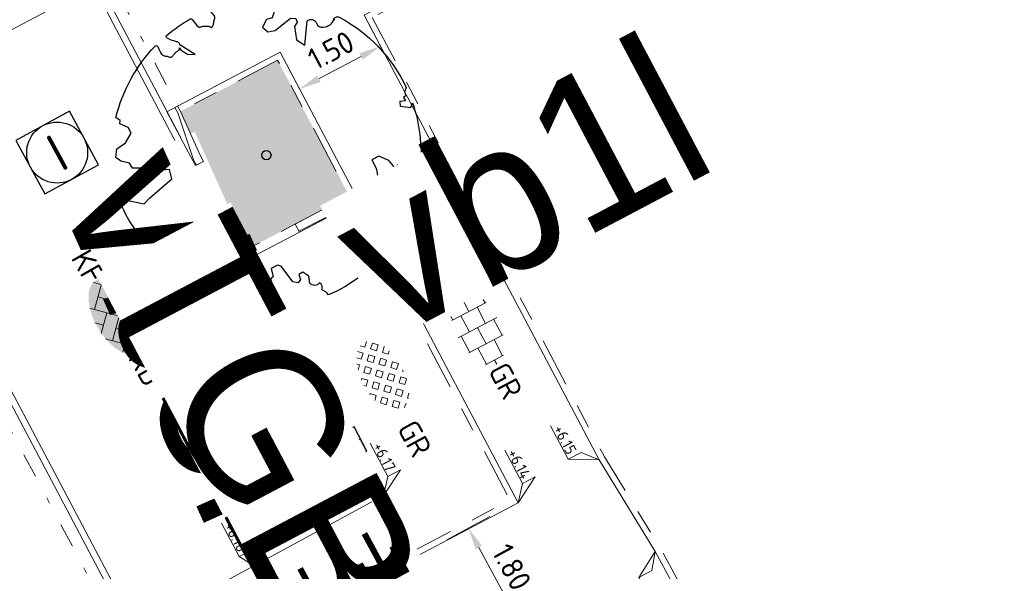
# Model space of a CAD drawing. Header units: metres. Extents: x 155090 to 155676, y 461362 to 461889.
# Tile 58 of 98: x 155329 to 155345, y 461538 to 461547. Entities that reach past the tile are written whole.
import ezdxf
from ezdxf.enums import TextEntityAlignment as Align

# ---------------------------------------------------------------- set-up
doc = ezdxf.new("R2018")
doc.units = ezdxf.units.M
for name, pattern in [('DASHDOT', [1, 0.5, -0.25, 0, -0.25]), ('VH-GELEIDEBAND', [6, 2, -2, 0, -2]), ('VH-OPSLUITBAND-SO', [10, 4, -2, 2, -2]), ('VH-TROTTOIRBAND_130-150', [15, 5, -2, 2, -2, 2, -2]), ('ZZ-CENTER-SO', [8, 5, -1, 1, -1])]:
    doc.linetypes.add(name, pattern=pattern)
doc.layers.get('0').update_dxf_attribs({"lineweight": 18})
doc.layers.get('Defpoints').update_dxf_attribs({"lineweight": 18})
for name, color, linetype, lineweight in [('B-WE-VH-VERHARDING_HALFVERHARDING_GRASBETONSTEEN-S-200', 130, 'Continuous', 18), ('N-WE-GR-BOOM-S', 90, 'Continuous', 25), ('N-WE-RI-OVERIG_RIOOLPUT_INSPECTIE-S-200', 10, 'Continuous', 25), ('N-WE-VH-KANTOPSLUITING-T18', 10, 'Continuous', 18), ('N-WE-VH-KANTOPSLUITING_GELEIDEBAND_50 200-G', 20, 'VH-GELEIDEBAND', 18), ('N-WE-VH-KANTOPSLUITING_OPSLUITBAND_100X200-G', 150, 'VH-OPSLUITBAND-SO', 18), ('N-WE-VH-KANTOPSLUITING_TROTTOIRBAND_130 150X250-G', 210, 'VH-TROTTOIRBAND_130-150', 18), ('N-WE-VH-KANTOPSLUITING_VERLOOPBAND-S', 7, 'Continuous', 18), ('N-WE-VH-KANTOPSLUITING_VOORKANT_BAND-G', 50, 'Continuous', 18), ('N-WE-VH-KANTVERHARDING_STREKLAAG-G', 60, 'Continuous', 18), ('N-WE-VH-VERHARDING_SBS-KF-KLEUR-KV-S', 7, 'Continuous', 18), ('N-WE-VH-VERHARDING_TEGEL-KLEUR-DUN-S', 7, 'Continuous', 18), ('N-WE-VW-MARKERING_SYMBOOL_PLATEAU-S', 7, 'Continuous', 18), ('X-XX-AL-HOOGTELABEL-S', 7, 'Continuous', 18), ('X-XX-AL-M', 7, 'Continuous', 18), ('X-XX-AL-VERWIJZING-DWP-S', 7, 'Continuous', 18)]:
    doc.layers.add(name, color=color, linetype=linetype, lineweight=lineweight)
doc.layers.add('N-WE-GR-Groen-A-200', color=7, linetype='Continuous', lineweight=18, true_color=0x52a500)
doc.layers.add('N-WE-RI-HWA_KOLK-S-200', color=150, linetype='Continuous', lineweight=25, true_color=0x007fff)
doc.styles.add('NLCS-ISO', font='NLCS-ISO.ttf')
doc.styles.add('NLCS-ISO-M200-T18', font='NLCS-ISO.ttf', dxfattribs={"height": 0.36})
doc.dimstyles.new('NLCS-M200-T18-PIJL_L2_H1', dxfattribs={"dimscale": 0.2, "dimtxt": 2.5, "dimasz": 1.8, "dimexe": 2, "dimexo": 2, "dimgap": 0.7, "dimtad": 1, "dimzin": 0, "dimdsep": 46, "dimtxsty": 'NLCS-ISO-M200-T18', "dimcen": 0, "dimdle": 2, "dimclrd": 256, "dimclre": 256, "dimclrt": 10, "dimadec": 1, "dimazin": 0, "dimtfac": 1, "dimtdec": 3, "dimtofl": 0, "dimtmove": 0, "dimatfit": 3, "dimfxl": 2, "dimfxlon": 1, "dimtfillclr": 256, "dimtolj": 1, "dimtzin": 0, "dimlwd": -1, "dimlwe": -1, "dimarcsym": 0})
doc.dimstyles.new('NLCS-M200-T18-PIJL_L2_H2', dxfattribs={"dimscale": 0.2, "dimtxt": 0.36, "dimasz": 1.8, "dimexe": 2, "dimexo": 2, "dimgap": 0.7, "dimtad": 1, "dimzin": 0, "dimdsep": 46, "dimtxsty": 'NLCS-ISO-M200-T18', "dimcen": 0, "dimdle": 2, "dimclrd": 256, "dimclre": 256, "dimclrt": 10, "dimazin": 0, "dimtfac": 1, "dimtofl": 0, "dimtmove": 0, "dimatfit": 3, "dimfxl": 2, "dimfxlon": 1, "dimtfill": 1, "dimtfillclr": 256, "dimtolj": 1, "dimtzin": 0, "dimlwd": -1, "dimlwe": -1, "dimarcsym": 0})

# ---------------------------------------------------------------- blocks, each defined once
blk = doc.blocks.new('*U46')
at = {"lineweight": 9}
for p, q in [((0, -1.784), (0, 1.784)), ((-3, -0.835), (-3, 0.835)), ((-1.837, 1.5), (-1.5, 1.5)), ((-1.5, -1.6), (-1.5, 1.6)), ((0, 1.5), (1.5, 1.5)), ((1.5, -1.6), (1.5, 1.6)), ((3, -0.835), (3, 0.835)), ((-3.08, 0.75), (-3, 0.75)), ((-3, 0), (-1.5, 0)), ((-1.5, 0.75), (0, 0.75)), ((0, 0), (1.5, 0)), ((1.5, 0.75), (3, 0.75)), ((3, 0), (3.395, 0)), ((-3.08, -0.75), (-3, -0.75)), ((-1.5, -0.75), (0, -0.75)), ((1.5, -0.75), (3, -0.75)), ((-1.837, -1.5), (-1.5, -1.5)), ((0, -1.5), (1.5, -1.5))]:
    blk.add_line(p, q, dxfattribs=at)
at = {"style": 'NLCS-ISO'}
blk.add_attdef('FORMAAT', text='', height=1.8, dxfattribs=at).set_placement((-3.18, 0), align=Align.MIDDLE_RIGHT)
blk.add_attdef('KLEUR', text='', height=1.8, dxfattribs=at).set_placement((3.495, 0), align=Align.MIDDLE_LEFT)
blk = doc.blocks.new('*D89')
at = {"layer": 'Defpoints', "color": 0, "transparency": 16777216}
for p in [(155335.64, 461538.389), (155337.292, 461537.239), (155336.498, 461536.808)]:
    blk.add_point(p, dxfattribs=at)
at = {"layer": 'X-XX-AL-M', "transparency": 16777216}
for p, q in [((155336.083, 461538.629), (155336.786, 461539.01)), ((155336.606, 461538.503), (155337.12, 461537.555)), ((155336.94, 461537.048), (155337.644, 461537.429))]:
    blk.add_line(p, q, dxfattribs=at)
for points in [[(155336.659, 461538.532), (155336.553, 461538.475), (155336.434, 461538.82)], [(155337.173, 461537.584), (155337.068, 461537.526), (155337.292, 461537.239)]]:
    blk.add_solid(points, dxfattribs=at)
at = {"layer": 'X-XX-AL-M', "color": 10, "transparency": 16777216, "insert": (155337.144, 461538.182), "char_height": 0.36, "attachment_point": 5, "rotation": 298.4883, "style": 'NLCS-ISO-M200-T18', "bg_fill": 3, "box_fill_scale": 1.1, "bg_fill_color": 256, "bg_fill_true_color": 13158600, "bg_fill_transparency": 0}
blk.add_mtext('\\A1;1.80', dxfattribs=at)
blk = doc.blocks.new('*D90')
at = {"layer": 'Defpoints', "color": 0, "transparency": 16777216}
for p in [(155334.993, 461546.728), (155335.112, 461546.501), (155333.786, 461545.8)]:
    blk.add_point(p, dxfattribs=at)
at = {"layer": 'X-XX-AL-M', "transparency": 16777216}
for p, q in [((155334.993, 461546.728), (155334.806, 461547.082)), ((155333.984, 461546.196), (155334.674, 461546.56)), ((155333.666, 461546.027), (155333.479, 461546.381))]:
    blk.add_line(p, q, dxfattribs=at)
for points in [[(155334.646, 461546.613), (155334.702, 461546.507), (155334.993, 461546.728)], [(155333.956, 461546.249), (155334.012, 461546.142), (155333.666, 461546.027)]]:
    blk.add_solid(points, dxfattribs=at)
at = {"layer": 'X-XX-AL-M', "color": 10, "transparency": 16777216, "insert": (155334.18, 461546.661), "char_height": 0.36, "attachment_point": 5, "rotation": 27.8372, "style": 'NLCS-ISO-M200-T18', "bg_fill": 3, "box_fill_scale": 1.1, "bg_fill_color": 256, "bg_fill_true_color": 13158600, "bg_fill_transparency": 0}
blk.add_mtext('\\A1;1.50', dxfattribs=at)
blk = doc.blocks.new('*U187')
at = {"linetype": 'Continuous', "lineweight": 0}
blk.add_lwpolyline([(0, 0.2), (0.1, 0.2), (0.9, 0.15), (1, 0.15), (1, 0), (0, 0)], close=True, dxfattribs=at)
blk.add_lwpolyline([(1, 0.02), (0.9, 0.02), (0.1, 0.15), (0, 0.15)], dxfattribs=at)
blk = doc.blocks.new('*U188')
at = {"lineweight": 30, "flags": 106}
blk.add_attdef('OB', text='', height=0.36, dxfattribs=at).set_placement((0, 0.1), align=Align.BOTTOM_CENTER)
blk = doc.blocks.new('*U135')
blk.add_line((0, 20), (1000, 0))
blk.add_lwpolyline([(0, 0), (1000, 0), (1000, 150), (0, 150)], close=True)
blk = doc.blocks.new('*U136')
at = {"lineweight": 30, "flags": 106}
blk.add_attdef('OB', text='', height=0.36, dxfattribs=at).set_placement((0, 0.1), align=Align.BOTTOM_CENTER)
blk = doc.blocks.new('*U50')
at = {"lineweight": 30, "flags": 106}
blk.add_attdef('OB', text='', height=0.36, dxfattribs=at).set_placement((0, 0.1), align=Align.BOTTOM_CENTER)
blk = doc.blocks.new('*U209')
blk.add_lwpolyline([(0, 0), (1000, 0), (1000, 200), (0, 200)], close=True)
blk.add_lwpolyline([(900, 0), (100, 150), (0, 150)])
blk = doc.blocks.new('*U247')
for p, q in [((-0.946, -1.75), (-0.246, 0)), ((-0.246, 0), (0.454, -1.75)), ((26.855, -1.75), (27.555, 0)), ((27.555, 0), (28.255, -1.75)), ((0.454, -1.75), (-0.946, -1.75)), ((-0.246, -4.9), (-0.246, -1.75)), ((28.255, -1.75), (26.855, -1.75)), ((27.555, -4.9), (27.555, -1.75))]:
    blk.add_line(p, q)
at = {"linetype": 'ZZ-CENTER-SO', "ltscale": 0.5, "flags": 128}
blk.add_lwpolyline([(-0.946, 0), (28.29, 0)], dxfattribs=at)
at = {"color": 50, "lineweight": 35, "style": 'NLCS-ISO'}
for tag, p in [('DWP1', (-0.246, -5.338)), ('DWP2', (27.555, -5.338))]:
    blk.add_attdef(tag, text='', height=1.75, dxfattribs=at).set_placement(p, align=Align.TOP_CENTER)
blk = doc.blocks.new('*U358')
at = {"lineweight": 18}
for p, q in [((2.46, 0.99), (0, 0)), ((0, 0), (2.46, -1.41)), ((2.46, -1.41), (2.46, 0.99)), ((8.66, -1.41), (2.46, -1.41))]:
    blk.add_line(p, q, dxfattribs=at)
at = {"lineweight": 18, "style": 'NLCS-ISO'}
blk.add_attdef('...', text='', height=1.8, dxfattribs=at).set_placement((5.56, -1.83), align=Align.BOTTOM_CENTER)
blk = doc.blocks.new('*U15')
at = {"lineweight": 18}
for p, q in [((2.46, 4.47), (0, 0)), ((2.46, 2.07), (2.46, 4.47)), ((0, 0), (2.46, 2.07)), ((8.66, 2.07), (2.46, 2.07))]:
    blk.add_line(p, q, dxfattribs=at)
at = {"lineweight": 18, "style": 'NLCS-ISO'}
blk.add_attdef('...', text='', height=1.8, dxfattribs=at).set_placement((5.56, 1.65), align=Align.BOTTOM_CENTER)
blk = doc.blocks.new('*U334')
at = {"lineweight": 18}
for p, q in [((2.46, -2.01), (0, 0)), ((0, 0), (2.46, -4.41)), ((2.46, -4.41), (2.46, -2.01)), ((8.66, -4.41), (2.46, -4.41))]:
    blk.add_line(p, q, dxfattribs=at)
at = {"lineweight": 18, "style": 'NLCS-ISO'}
blk.add_attdef('...', text='', height=1.8, dxfattribs=at).set_placement((5.56, -4.83), align=Align.BOTTOM_CENTER)
blk = doc.blocks.new('*U343')
at = {"lineweight": 18}
for p, q in [((-2.46, -2.01), (0, 0)), ((0, 0), (-2.46, -4.41)), ((-2.46, -4.41), (-2.46, -2.01)), ((-8.66, -4.41), (-2.46, -4.41))]:
    blk.add_line(p, q, dxfattribs=at)
at = {"lineweight": 18, "style": 'NLCS-ISO'}
blk.add_attdef('...', text='', height=1.8, dxfattribs=at).set_placement((-5.56, -4.83), align=Align.BOTTOM_CENTER)
blk = doc.blocks.new('SRI-KOLK_RWS-SO')
h = blk.add_hatch(color=256)
h.dxf.hatch_style = 1
h.paths.add_polyline_path([(0, 0), (1.125, 0), (1.125, 1.5), (0, 1.5)])
blk.add_line((0, 0), (0, 1.5))
blk.add_lwpolyline([(-1.125, 0), (1.125, 0), (1.125, 1.5), (-1.125, 1.5)], close=True)
blk = doc.blocks.new('SVH-GRASBETONSTEEN_02_KL-SO')
for p, q in [((-0.77, 1.29), (-0.415, 1.646)), ((-0.059, 1.29), (-0.415, 1.646)), ((0.297, 1.646), (0.223, 1.72)), ((0.297, 1.646), (0.362, 1.711)), ((0.653, 1.29), (0.989, 1.626)), ((1.364, 1.29), (1.038, 1.616)), ((-2.905, 0.579), (-2.549, 0.935)), ((-2.193, 0.579), (-2.549, 0.935)), ((-2.193, 1.29), (-2.164, 1.32)), ((-1.838, 0.935), (-2.193, 1.29)), ((-1.838, 0.935), (-1.482, 1.29)), ((-1.482, 1.29), (-1.691, 1.5)), ((-1.482, 0.579), (-1.126, 0.935)), ((-0.77, 0.579), (-1.126, 0.935)), ((-0.415, 0.935), (-0.77, 1.29)), ((-0.415, 0.935), (-0.059, 1.29)), ((-0.059, 0.579), (0.297, 0.935)), ((0.653, 0.579), (0.297, 0.935)), ((1.008, 0.935), (0.653, 1.29)), ((1.008, 0.935), (1.364, 1.29)), ((1.364, 0.579), (1.72, 0.935)), ((2.076, 0.579), (1.72, 0.935)), ((2.432, 0.935), (2.128, 1.239)), ((2.432, 0.935), (2.499, 1.002)), ((-2.905, -0.133), (-3.256, 0.218)), ((-2.549, 0.223), (-2.905, 0.579)), ((-2.549, 0.223), (-2.193, 0.579)), ((-2.193, -0.133), (-1.838, 0.223)), ((-1.482, -0.133), (-1.838, 0.223)), ((-1.126, 0.223), (-1.482, 0.579)), ((-1.126, 0.223), (-0.77, 0.579)), ((-0.77, -0.133), (-0.415, 0.223)), ((-0.059, -0.133), (-0.415, 0.223)), ((0.297, 0.223), (-0.059, 0.579)), ((0.297, 0.223), (0.653, 0.579)), ((0.653, -0.133), (1.008, 0.223)), ((1.364, -0.133), (1.008, 0.223)), ((1.72, 0.223), (1.364, 0.579)), ((1.72, 0.223), (2.076, 0.579)), ((2.076, -0.133), (2.432, 0.223)), ((2.787, -0.133), (2.432, 0.223)), ((2.787, 0.579), (2.855, 0.646)), ((3.016, 0.35), (2.787, 0.579)), ((-3.178, -0.406), (-2.905, -0.133)), ((-2.875, -0.814), (-2.549, -0.489)), ((-2.193, -0.844), (-2.549, -0.489)), ((-1.838, -0.489), (-2.193, -0.133)), ((-1.838, -0.489), (-1.482, -0.133)), ((-1.482, -0.844), (-1.126, -0.489)), ((-0.77, -0.844), (-1.126, -0.489)), ((-0.415, -0.489), (-0.77, -0.133)), ((-0.415, -0.489), (-0.059, -0.133)), ((-0.059, -0.844), (0.297, -0.489)), ((0.653, -0.844), (0.297, -0.489)), ((1.008, -0.489), (0.653, -0.133)), ((1.008, -0.489), (1.364, -0.133)), ((1.364, -0.844), (1.72, -0.489)), ((2.076, -0.844), (1.72, -0.489)), ((2.432, -0.489), (2.076, -0.133)), ((2.432, -0.489), (2.787, -0.133)), ((-2.47, -1.121), (-2.193, -0.844)), ((-1.993, -1.355), (-1.838, -1.2)), ((-1.529, -1.509), (-1.838, -1.2)), ((-1.126, -1.2), (-1.482, -0.844)), ((-1.126, -1.2), (-0.77, -0.844)), ((-0.77, -1.556), (-0.415, -1.2)), ((-0.662, -1.665), (-0.77, -1.556)), ((-0.059, -1.556), (-0.415, -1.2)), ((-0.193, -1.69), (-0.059, -1.556)), ((0.297, -1.2), (-0.059, -0.844)), ((0.297, -1.2), (0.653, -0.844)), ((0.653, -1.556), (1.008, -1.2)), ((0.729, -1.632), (0.653, -1.556)), ((1.319, -1.511), (1.008, -1.2)), ((1.72, -1.2), (1.364, -0.844)), ((1.72, -1.2), (2.076, -0.844))]:
    blk.add_line(p, q)
at = {"style": 'NLCS-ISO'}
blk.add_attdef('FORMAAT', text='', height=1.8, dxfattribs=at).set_placement((-4.309, -0.133), align=Align.MIDDLE_RIGHT)
blk.add_attdef('KLEUR', text='', height=1.8, dxfattribs=at).set_placement((4.191, -0.133), align=Align.MIDDLE_LEFT)
at = {"style": 'NLCS-ISO', "flags": 1}
blk.add_attdef('FUNCTIE', text='', height=1.8, dxfattribs=at).set_placement((-0.059, -2.883), align=Align.TOP_CENTER)
blk = doc.blocks.new('*U298')
for points in [[(0, 4.1), (4.403, 4.1)], [(0, 2.05), (4.403, 2.05)], [(0, 0), (4.403, 0)]]:
    blk.add_lwpolyline(points)
for points, const_width in [([(0.45, 3.7), (0.45, 3)], 0.1), ([(1.05, 3.7), (1.05, 3)], 0.1), ([(1.65, 3.7), (1.65, 3)], 0.1), ([(2.25, 3.7), (2.25, 3)], 0.1), ([(2.85, 3.7), (2.85, 3)], 0.1), ([(3.45, 3.7), (3.45, 3)], 0.1), ([(4.05, 3.7), (4.05, 3)], 0.1), ([(0.15, 3.3), (0.15, 3)], 0.1), ([(0.75, 3.3), (0.75, 3)], 0.1), ([(1.35, 3.3), (1.35, 3)], 0.1), ([(1.95, 3.3), (1.95, 3)], 0.1), ([(2.55, 3.3), (2.55, 3)], 0.1), ([(3.15, 3.3), (3.15, 3)], 0.1), ([(3.75, 3.3), (3.75, 3)], 0.1), ([(4.35, 3.3), (4.35, 3)], 0.1), ([(0, 2.9), (4.403, 2.9)], 0.2), ([(0, 1.2), (4.403, 1.2)], 0.2), ([(0.15, 0.8), (0.15, 1.1)], 0.1), ([(0.45, 0.4), (0.45, 1.1)], 0.1), ([(0.75, 0.8), (0.75, 1.1)], 0.1), ([(1.05, 0.4), (1.05, 1.1)], 0.1), ([(1.35, 0.8), (1.35, 1.1)], 0.1), ([(1.65, 0.4), (1.65, 1.1)], 0.1), ([(1.95, 0.8), (1.95, 1.1)], 0.1), ([(2.25, 0.4), (2.25, 1.1)], 0.1), ([(2.55, 0.8), (2.55, 1.1)], 0.1), ([(2.85, 0.4), (2.85, 1.1)], 0.1), ([(3.15, 0.8), (3.15, 1.1)], 0.1), ([(3.45, 0.4), (3.45, 1.1)], 0.1), ([(3.75, 0.8), (3.75, 1.1)], 0.1), ([(4.05, 0.4), (4.05, 1.1)], 0.1), ([(4.35, 0.8), (4.35, 1.1)], 0.1)]:
    blk.add_lwpolyline(points, dxfattribs=dict(const_width=const_width))
blk = doc.blocks.new('SGR-BOOM_05')
blk.add_lwpolyline([(0.433, 4.712), (0.441, 4.722), (0.45, 4.731), (0.457, 4.739), (0.465, 4.746), (0.473, 4.754), (0.48, 4.761), (0.487, 4.77), (0.494, 4.779), (0.501, 4.79), (0.508, 4.802), (0.513, 4.817), (0.516, 4.836), (0.517, 4.858), (0.515, 4.885), (0.509, 4.916), (0.475, 5.034, -0.52938), (0.529, 5.099, -0.087139), (2.218, 4.625, -0.372341), (2.284, 4.473), (2.354, 4.119), (2.18, 3.946), (1.992, 3.985), (1.767, 3.817), (1.853, 3.602), (2.086, 3.527), (2.712, 3.671), (2.864, 3.587), (2.85, 3.453), (2.707, 3.365), (2.577, 2.941), (2.743, 2.67), (3.168, 3.347, -0.504641), (3.406, 3.14, 0.331948), (3.544, 2.921, 0.282008), (3.993, 3.004), (3.957, 2.985, -0.512156), (4.163, 2.984, -0.16076), (5.094, -0.056), (4.977, -0.169), (4.976, -0.294), (4.862, -0.315), (4.876, -0.438), (4.698, -0.381), (4.644, -0.519), (4.864, -0.665), (4.933, -0.72), (5.054, -0.599, -0.106371), (4.341, -2.61), (3.705, -2.201), (3.588, -2.282), (3.512, -1.945), (3.286, -1.673), (3.024, -1.676), (3.03, -1.99), (2.83, -2.678), (2.861, -2.809), (3.005, -2.829), (3.93, -3.183, -0.236298), (-0.225, -5.013, 0.159625), (-0.347, -4.77, 0.350802), (-0.315, -4.528, -0.504641), (-0.6, -4.393), (-0.531, -4.17), (-0.647, -3.962), (-0.802, -3.978), (-0.825, -4.144), (-0.942, -4.211), (-1.08, -4.106), (-1.2, -3.475), (-1.291, -3.384), (-1.522, -3.391), (-1.586, -3.665), (-1.68, -3.694), (-1.769, -3.923), (-2.003, -3.798, 0.733583), (-1.918, -3.973, -0.861625), (-1.87, -4.128, 0.279978), (-2.043, -4.393), (-2.036, -4.403, -0.827056), (-2.208, -4.583, -0.116774), (-4.152, -2.556), (-4.114, -2.549), (-4.084, -2.541), (-4.059, -2.531), (-4.039, -2.52), (-4.024, -2.509), (-4.013, -2.498), (-4.004, -2.486), (-3.768, -2.184), (-3.762, -2.173), (-3.758, -2.163), (-3.755, -2.153), (-3.752, -2.143), (-3.748, -2.133), (-3.745, -2.123), (-3.74, -2.111), (-3.735, -2.099), (-3.729, -2.085), (-3.721, -2.071), (-3.713, -2.056), (-3.705, -2.04), (-3.697, -2.024), (-3.689, -2.007), (-3.682, -1.991), (-3.676, -1.975), (-3.671, -1.959), (-3.668, -1.944), (-3.666, -1.929), (-3.665, -1.916), (-3.666, -1.904), (-3.668, -1.893), (-3.671, -1.884), (-3.676, -1.877), (-3.682, -1.872), (-3.69, -1.869), (-3.698, -1.867), (-3.708, -1.866), (-3.718, -1.865), (-3.729, -1.864), (-3.74, -1.863), (-3.752, -1.86), (-3.764, -1.856), (-3.776, -1.85), (-3.788, -1.843), (-3.801, -1.835), (-3.813, -1.826), (-3.826, -1.816), (-3.84, -1.806), (-3.853, -1.796), (-3.866, -1.785), (-3.88, -1.774), (-3.893, -1.762), (-3.907, -1.75), (-4.15, -2.028), (-4.162, -2.015), (-4.173, -2), (-4.183, -1.984), (-4.193, -1.968), (-4.204, -1.951), (-4.219, -1.938), (-4.242, -1.928), (-4.274, -1.924), (-4.319, -1.929), (-4.379, -1.942), (-4.457, -1.967, -0.040997), (-4.791, -1.027), (-4.617, -1.057), (-4.463, -1.156), (-4.38, -1.082), (-4.281, -0.927), (-4.376, -0.782), (-4.323, -0.567), (-4.52, -0.551), (-4.652, -0.423), (-4.892, -0.58, -0.05814), (-4.988, 0.829), (-4.852, 0.802), (-4.298, 0.364), (-4.06, 0.447), (-3.128, 0.693), (-3.049, 1), (-3.409, 1.144), (-3.464, 1.261), (-4.121, 1.584), (-4.136, 1.769), (-4.358, 1.957), (-4.448, 2.14), (-4.297, 2.378), (-3.958, 2.431), (-3.65, 2.633), (-3.646, 2.84), (-3.838, 3.066), (-3.787, 3.162), (-3.863, 3.31, -0.13428), (-1.664, 4.835, -0.541727), (-1.597, 4.783), (-1.608, 4.639), (-1.605, 4.565), (-1.595, 4.508), (-1.579, 4.465), (-1.558, 4.434), (-1.535, 4.41), (-1.511, 4.392), (-1.487, 4.376), (-1.465, 4.359), (-1.446, 4.342), (-1.428, 4.325), (-1.411, 4.309), (-1.395, 4.295), (-1.38, 4.284), (-1.364, 4.276), (-1.347, 4.272), (-1.33, 4.272), (-1.312, 4.277), (-1.292, 4.285), (-1.273, 4.294), (-1.252, 4.305), (-1.232, 4.316), (-1.211, 4.327), (-1.189, 4.336), (-1.168, 4.342), (-1.147, 4.347), (-1.126, 4.35), (-1.105, 4.353), (-1.085, 4.356), (-1.066, 4.36), (-1.048, 4.365), (-1.031, 4.372), (-1.015, 4.382), (-1, 4.394), (-0.986, 4.408), (-0.973, 4.424), (-0.963, 4.324), (-0.94, 4.298), (-0.834, 4.118), (-0.611, 3.996), (-0.927, 4.508), (-0.921, 4.523), (-0.917, 4.539), (-0.915, 4.553), (-0.916, 4.568), (-0.92, 4.583), (-0.927, 4.598), (-0.938, 4.613), (-0.953, 4.629), (-0.972, 4.647), (-0.994, 4.667), (-1.02, 4.691), (-1.05, 4.719), (-1.082, 4.754), (-1.117, 4.795), (-1.199, 4.901, -0.543104), (-1.171, 4.981, -0.046766), (-0.234, 5.117, -0.385168), (-0.182, 5.074), (-0.152, 4.882), (-0.138, 4.822), (-0.121, 4.78), (-0.104, 4.753), (-0.085, 4.737), (-0.066, 4.73), (-0.047, 4.727), (-0.027, 4.726), (-0.009, 4.724), (0.009, 4.72), (0.027, 4.716), (0.044, 4.71), (0.061, 4.704), (0.077, 4.697), (0.093, 4.689), (0.109, 4.682), (0.124, 4.675), (0.139, 4.668), (0.153, 4.66), (0.167, 4.653), (0.18, 4.645), (0.191, 4.638), (0.202, 4.629), (0.211, 4.621), (0.219, 4.611), (0.225, 4.602), (0.231, 4.593), (0.236, 4.584), (0.242, 4.576), (0.247, 4.569), (0.253, 4.564), (0.26, 4.56), (0.269, 4.559), (0.278, 4.56), (0.289, 4.563), (0.3, 4.568), (0.312, 4.574), (0.324, 4.582), (0.336, 4.592), (0.348, 4.603), (0.36, 4.616), (0.371, 4.63), (0.382, 4.644), (0.393, 4.659), (0.404, 4.673), (0.414, 4.687), (0.423, 4.7)], format="xyb", close=True)
blk.add_circle((0, 0), 0.15)
blk = doc.blocks.new('SRI-PUT_INSPECTIE-SO')
at = {"flags": 128}
blk.add_lwpolyline([(-2, -2), (2, -2), (2, 2), (-2, 2)], close=True, dxfattribs=at)
blk.add_circle((0, 0), 2)
at = {"style": 'NLCS-ISO'}
blk.add_text('I', height=2.5, dxfattribs=at).set_placement((-0.003, -0.007), align=Align.MIDDLE_CENTER)
blk = doc.blocks.new('*U541')
h = blk.add_hatch(color=254)
h.dxf.hatch_style = 1
edge = h.paths.add_edge_path()
edge.add_ellipse((-0.071, -0.2), major_axis=(-3.428, 0), ratio=0.525143, start_angle=0, end_angle=360)
at = {"lineweight": 9}
for p, q in [((-2.52, 1.035), (-1.485, 0)), ((-2.227, -0.742), (0, 1.485)), ((-2.227, 0.742), (-1.568, 1.402)), ((-0.1, 1.585), (1.485, 0)), ((0.742, 0.742), (1.405, 1.405)), ((0.742, -0.742), (2.464, 0.979)), ((-3.438, -0.468), (-2.97, 0)), ((-3.308, 0.338), (-1.485, -1.485)), ((-1.774, -1.774), (0, 0)), ((-0.742, 0.742), (1.485, -1.485)), ((1.058, -1.911), (2.97, 0)), ((2.227, 0.742), (3.31, -0.34)), ((-0.742, -0.742), (0.504, -1.989)), ((2.227, -0.742), (2.72, -1.235)), ((-0.515, -2), (0, -1.485))]:
    blk.add_line(p, q, dxfattribs=at)
at = {"style": 'NLCS-ISO'}
blk.add_attdef('FORMAAT', text='', height=1.8, dxfattribs=at).set_placement((-3.472, -0.215), align=Align.MIDDLE_RIGHT)
blk.add_attdef('KLEUR', text='', height=1.8, dxfattribs=at).set_placement((3.318, -0.215), align=Align.MIDDLE_LEFT)
blk = doc.blocks.new('*U341')
at = {"lineweight": 18}
for p, q in [((2.46, -2.01), (0, 0)), ((0, 0), (2.46, -4.41)), ((2.46, -4.41), (2.46, -2.01)), ((8.66, -4.41), (2.46, -4.41))]:
    blk.add_line(p, q, dxfattribs=at)
at = {"lineweight": 18, "style": 'NLCS-ISO'}
blk.add_attdef('...', text='', height=1.8, dxfattribs=at).set_placement((5.56, -4.83), align=Align.BOTTOM_CENTER)
blk = doc.blocks.new('*U543')
at = {"lineweight": 30, "flags": 106}
blk.add_attdef('OB', text='', height=0.36, dxfattribs=at).set_placement((0, 0.1), align=Align.BOTTOM_CENTER)
blk = doc.blocks.new('*D545')
at = {"layer": 'Defpoints', "color": 0, "transparency": 16777216}
for p in [(155330.378, 461547.758), (155326.398, 461545.657), (155326.398, 461545.657)]:
    blk.add_point(p, dxfattribs=at)
at = {"layer": 'X-XX-AL-M', "transparency": 16777216}
for p, q in [((155330.378, 461547.758), (155330.191, 461548.112)), ((155330.059, 461547.59), (155326.717, 461545.825)), ((155326.398, 461545.657), (155326.211, 461546.01))]:
    blk.add_line(p, q, dxfattribs=at)
for points in [[(155330.031, 461547.643), (155330.087, 461547.537), (155330.378, 461547.758)], [(155326.689, 461545.878), (155326.745, 461545.772), (155326.398, 461545.657)]]:
    blk.add_solid(points, dxfattribs=at)
at = {"layer": 'X-XX-AL-M', "color": 10, "transparency": 16777216, "insert": (155328.239, 461546.99), "char_height": 0.36, "attachment_point": 5, "rotation": 27.8357, "style": 'NLCS-ISO-M200-T18', "bg_fill": 3, "box_fill_scale": 1.1, "bg_fill_color": 256, "bg_fill_true_color": 13158600, "bg_fill_transparency": 0}
blk.add_mtext('\\A1;4.50', dxfattribs=at)

msp = doc.modelspace()

# ---------------------------------------------------------------- hatches: boundary and pattern name
at = {"layer": 'N-WE-GR-Groen-A-200', "true_color": 0x7fff00, "transparency": 33554585}
h = msp.add_hatch(color=70, dxfattribs=at)
h.dxf.hatch_style = 1
h.paths.add_polyline_path([(155333.305, 461546.498), (155331.713, 461545.658), (155332.042, 461544.927), (155332.841, 461543.413), (155334.477, 461544.277)])

# ---------------------------------------------------------------- linework, layer by layer
at = {"layer": 'N-WE-VH-KANTOPSLUITING_GELEIDEBAND_50 200-G', "ltscale": 0.2, "flags": 128}
for points in [[(155328.257, 461552.201), (155331.666, 461545.746)], [(155323.67, 461550.363), (155323.701, 461550.336), (155330.881, 461536.74)], [(155332.956, 461543.304), (155335.057, 461539.325)]]:
    msp.add_lwpolyline(points, dxfattribs=at)
at = {"layer": 'N-WE-VH-KANTOPSLUITING_OPSLUITBAND_100X200-G', "ltscale": 0.2, "flags": 128}
msp.add_lwpolyline([(155334.857, 461547.198), (155338.664, 461539.989), (155339.586, 461538.487), (155344.859, 461528.77), (155378.204, 461546.753), (155368.326, 461565.145)], close=True, dxfattribs=at)
for points in [[(155335.435, 461538.394), (155337.116, 461539.281), (155333.305, 461546.498), (155331.713, 461545.658)], [(155335.435, 461538.394), (155335.657, 461537.974), (155336.626, 461536.393), (155336.627, 461536.39)]]:
    msp.add_lwpolyline(points, dxfattribs=at)
at = {"layer": 'N-WE-VH-KANTOPSLUITING_TROTTOIRBAND_130 150X250-G', "ltscale": 0.2, "flags": 128}
msp.add_lwpolyline([(155332.089, 461544.838), (155332.841, 461543.413), (155334.477, 461544.277)], dxfattribs=at)
at = {"layer": 'N-WE-VH-KANTOPSLUITING_VOORKANT_BAND-G', "ltscale": 0.2, "flags": 128}
msp.add_lwpolyline([(155334.722, 461547.239), (155338.577, 461539.94), (155339.499, 461538.436), (155344.819, 461528.634), (155378.339, 461546.712), (155368.367, 461565.28)], close=True, dxfattribs=at)
for points in [[(155328.081, 461552.108), (155335.57, 461537.925), (155336.54, 461536.343), (155344.697, 461521.312), (155346.367, 461522.218)], [(155323.86, 461550.464), (155331.658, 461535.696), (155332.641, 461534.092), (155345.747, 461509.942), (155347.351, 461503.409), (155351.951, 461494.829), (155352.663, 461493.318), (155360.802, 461478.233), (155361.484, 461472.879)], [(155335.482, 461538.305), (155337.251, 461539.239), (155333.346, 461546.633), (155331.666, 461545.746)], [(155332.779, 461543.211), (155334.547, 461544.144)]]:
    msp.add_lwpolyline(points, dxfattribs=at)
at = {"layer": 'N-WE-VH-KANTVERHARDING_STREKLAAG-G', "ltscale": 0.2, "flags": 128}
msp.add_lwpolyline([(155303.483, 461594.752), (155303.529, 461594.662), (155312.849, 461577.418), (155313.938, 461576.03), (155319.476, 461565.562), (155321.489, 461561.352, 0.054204), (155323.208, 461558.575), (155323.323, 461558.427), (155326.086, 461554.887), (155327.35, 461553.267), (155328.037, 461551.966), (155335.006, 461538.768)], format="xyb", dxfattribs=at)
msp.add_lwpolyline([(155299.665, 461592.794), (155299.732, 461592.664), (155309.249, 461575.057), (155310.326, 461573.684), (155315.643, 461563.633), (155320.551, 461553.369), (155323.943, 461550.531), (155331.235, 461536.722)], dxfattribs=at)

# ---------------------------------------------------------------- block references
at = {"layer": 'B-WE-VH-VERHARDING_HALFVERHARDING_GRASBETONSTEEN-S-200', "xscale": 0.2, "yscale": 0.2, "zscale": 0.2, "rotation": 298.6557529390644}
msp.add_blockref('SVH-GRASBETONSTEEN_02_KL-SO', (155335.036, 461541.292), dxfattribs=at).add_auto_attribs({'KLEUR': 'GR'})
at = {"layer": 'N-WE-RI-HWA_KOLK-S-200', "xscale": 0.2, "yscale": 0.2, "zscale": 0.2, "rotation": 297.8359866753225}
msp.add_blockref('SRI-KOLK_RWS-SO', (155334.398, 461540.145), dxfattribs=at)
at = {"layer": 'N-WE-RI-OVERIG_RIOOLPUT_INSPECTIE-S-200', "xscale": 0.25, "yscale": 0.25, "zscale": 0.25, "rotation": 28.56407164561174}
msp.add_blockref('SRI-PUT_INSPECTIE-SO', (155329.69, 461544.983), dxfattribs=at)
at = {"layer": 'N-WE-VH-KANTOPSLUITING-T18'}
ref = msp.add_blockref('*U188', (155331.877, 461545.292), dxfattribs=dict(at, xscale=0.7499999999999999, yscale=0.7499999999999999, zscale=0.7499999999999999, rotation=294.2596523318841))
lines = msp.add_mtext('vb3l', dxfattribs={"layer": '0', "insert": (155331.946, 461545.323), "char_height": 2.5, "attachment_point": 1, "rotation": 294.2597, "bg_fill": 3, "box_fill_scale": 1, "bg_fill_color": 256, "bg_fill_transparency": 0})
ref.add_attrib('OB', '', (155331.946, 461545.323), dxfattribs={"flags": 58}).embed_mtext(lines)
at = {"layer": 'N-WE-VH-KANTOPSLUITING_VERLOOPBAND-S', "rotation": 297.8359867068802}
msp.add_blockref('*U187', (155331.489, 461545.653), dxfattribs=at)
at = {"layer": 'N-WE-VH-KANTOPSLUITING_VERLOOPBAND-S', "xscale": 0.001, "yscale": 0.001, "zscale": 0.001}
for name, p, rotation in [('*U135', (155333.663, 461543.678), 27.83598611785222), ('*U209', (155334.88, 461539.231), 297.8359866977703)]:
    msp.add_blockref(name, p, dxfattribs=dict(at, rotation=rotation))
at = {"layer": 'N-WE-VH-VERHARDING_SBS-KF-KLEUR-KV-S', "xscale": 0.2, "yscale": 0.2, "zscale": 0.2, "rotation": 299.8096329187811}
msp.add_blockref('*U541', (155330.708, 461542.301), dxfattribs=at).add_auto_attribs({'FORMAAT': 'KF', 'KLEUR': 'RD'})
at = {"layer": 'N-WE-VH-VERHARDING_TEGEL-KLEUR-DUN-S'}
ref = msp.add_blockref('*U46', (155336.583, 461542.11), dxfattribs=dict(at, xscale=0.2000000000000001, yscale=0.2000000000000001, zscale=0.2000000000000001, rotation=297.8371747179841))
ref.add_attrib('KLEUR', 'GR', dxfattribs={"layer": '0', "height": 0.36, "rotation": 297.8372, "style": 'NLCS-ISO'}).set_placement((155336.91, 461541.492), align=Align.MIDDLE_LEFT)
at = {"layer": 'X-XX-AL-HOOGTELABEL-S'}
ref = msp.add_blockref('*U334', (155338.577, 461539.94), dxfattribs=dict(at, xscale=-0.09999999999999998, yscale=0.09999999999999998, zscale=0.1, rotation=297.8359866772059))
ref.add_attrib('...', '+6.15', dxfattribs={"layer": '0', "lineweight": 18, "height": 0.18, "rotation": 297.836, "style": 'NLCS-ISO'}).set_placement((155337.89, 461540.206), align=Align.BOTTOM_CENTER)
ref = msp.add_blockref('*U15', (155335.042, 461539.353), dxfattribs=dict(at, xscale=-0.09999999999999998, yscale=0.09999999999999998, zscale=0.1, rotation=297.8359866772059))
ref.add_attrib('...', '+6.17', dxfattribs={"layer": '0', "lineweight": 18, "height": 0.18, "rotation": 297.836, "style": 'NLCS-ISO'}).set_placement((155334.928, 461539.922), align=Align.BOTTOM_CENTER)
ref = msp.add_blockref('*U15', (155337.251, 461539.239), dxfattribs=dict(at, xscale=-0.09999999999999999, yscale=0.09999999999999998, zscale=0.1, rotation=297.8371747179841))
ref.add_attrib('...', '+6.14', dxfattribs={"layer": '0', "lineweight": 18, "height": 0.18, "rotation": 297.8372, "style": 'NLCS-ISO'}).set_placement((155337.137, 461539.808), align=Align.BOTTOM_CENTER)
ref = msp.add_blockref('*U341', (155334.865, 461539.259), dxfattribs=dict(at, xscale=-0.09999999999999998, yscale=0.09999999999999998, zscale=0.1, rotation=297.8359866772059))
ref.add_attrib('...', '+6.12', dxfattribs={"layer": '0', "lineweight": 18, "height": 0.18, "rotation": 297.836, "style": 'NLCS-ISO'}).set_placement((155334.178, 461539.526), align=Align.BOTTOM_CENTER)
ref = msp.add_blockref('*U358', (155332.913, 461538.202), dxfattribs=dict(at, xscale=-0.09999999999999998, yscale=0.09999999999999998, zscale=0.1, rotation=297.8359866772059))
ref.add_attrib('...', '+6.18', dxfattribs={"layer": '0', "lineweight": 18, "height": 0.18, "rotation": 297.836, "style": 'NLCS-ISO'}).set_placement((155332.492, 461538.608), align=Align.BOTTOM_CENTER)
ref = msp.add_blockref('*U343', (155339.499, 461538.436), dxfattribs=dict(at, xscale=-0.09999999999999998, yscale=0.09999999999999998, zscale=0.1, rotation=298.4883118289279))
ref.add_attrib('...', '+6.16', dxfattribs={"layer": '0', "lineweight": 18, "height": 0.18, "rotation": 298.4883, "style": 'NLCS-ISO'}).set_placement((155339.34, 461537.717), align=Align.BOTTOM_CENTER)

# ---------------------------------------------------------------- next in the draw order: dimensions: what is measured, and where the dimension line sits
at = {"layer": 'X-XX-AL-M'}
for p1, p2, distance, picture, middle in [((155333.786, 461545.8), (155335.112, 461546.501), 0.257, '*D90', (155334.18, 461546.661)), ((155335.64, 461538.389), (155336.498, 461536.808), 0.904, '*D89', (155337.144, 461538.182))]:
    dim = msp.add_aligned_dim(p1=p1, p2=p2, distance=distance, dimstyle='NLCS-M200-T18-PIJL_L2_H2', override={"dimtxsty": 'NLCS-ISO-M200-T18', "dimtfill": 1}, dxfattribs=at)
    dim.commit()
    dim.dimension.update_dxf_attribs({"geometry": picture, "text_midpoint": middle})

# ---------------------------------------------------------------- next in the draw order: block references
at = {"layer": 'N-WE-GR-BOOM-S', "xscale": 0.5, "yscale": 0.5, "zscale": 0.5, "rotation": 26.5502593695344}
msp.add_blockref('SGR-BOOM_05', (155333.122, 461544.94), dxfattribs=at)
at = {"layer": 'N-WE-VH-KANTOPSLUITING-T18'}
ref = msp.add_blockref('*U136', (155334.035, 461544.044), dxfattribs=dict(at, xscale=0.75, yscale=0.75, zscale=0.75, rotation=27.83598611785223))
lines = msp.add_mtext('vb1l', dxfattribs={"layer": '0', "insert": (155334, 461544.11), "char_height": 2.5, "attachment_point": 1, "rotation": 27.836, "bg_fill": 3, "box_fill_scale": 1, "bg_fill_color": 256, "bg_fill_transparency": 0})
ref.add_attrib('OB', '', (155334, 461544.11), dxfattribs={"flags": 44}).embed_mtext(lines)
ref = msp.add_blockref('*U543', (155332.465, 461544.126), dxfattribs=dict(at, xscale=0.75, yscale=0.75, zscale=0.75, rotation=297.8359866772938))
lines = msp.add_mtext('TB13/15', dxfattribs={"layer": '0', "insert": (155332.531, 461544.161), "char_height": 2.5, "attachment_point": 1, "rotation": 297.836, "bg_fill": 3, "box_fill_scale": 1, "bg_fill_color": 256, "bg_fill_transparency": 0})
ref.add_attrib('OB', '', (155332.531, 461544.161), dxfattribs={"flags": 34}).embed_mtext(lines)
ref = msp.add_blockref('*U50', (155333.52, 461542.236), dxfattribs=dict(at, xscale=0.75, yscale=0.75, zscale=0.75, rotation=297.8359866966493))
lines = msp.add_mtext('GB5/20', dxfattribs={"layer": '0', "insert": (155333.586, 461542.271), "char_height": 2.5, "attachment_point": 1, "rotation": 297.836, "bg_fill": 3, "box_fill_scale": 1, "bg_fill_color": 256, "bg_fill_transparency": 0})
ref.add_attrib('OB', '', (155333.586, 461542.271), dxfattribs={"flags": 58}).embed_mtext(lines)
at = {"layer": 'N-WE-VW-MARKERING_SYMBOOL_PLATEAU-S', "lineweight": 0, "rotation": 28.48831182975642}
msp.add_blockref('*U298', (155332.934, 461533.548), dxfattribs=at)
at = {"layer": 'X-XX-AL-VERWIJZING-DWP-S', "linetype": 'DASHDOT', "ltscale": 0.1, "xscale": 0.5, "yscale": 0.5, "zscale": 0.5, "rotation": 27.83598667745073}
msp.add_blockref('*U247', (155322.318, 461544.995), dxfattribs=at).add_auto_attribs({'DWP1': 'E', 'DWP2': 'E'})

# ---------------------------------------------------------------- next in the draw order: dimensions: what is measured, and where the dimension line sits
at = {"layer": 'X-XX-AL-M'}
dim = msp.add_linear_dim(base=(155326.398, 461545.657), p1=(155330.378, 461547.758), p2=(155326.398, 461545.657), angle=27.8357, dimstyle='NLCS-M200-T18-PIJL_L2_H1', override={"dimtxsty": 'NLCS-ISO-M200-T18', "dimtmove": 1, "dimtfill": 1}, dxfattribs=at)
dim.commit()
dim.dimension.update_dxf_attribs({"geometry": '*D545', "text_midpoint": (155328.239, 461546.99)})

doc.saveas('drawing.dxf')
